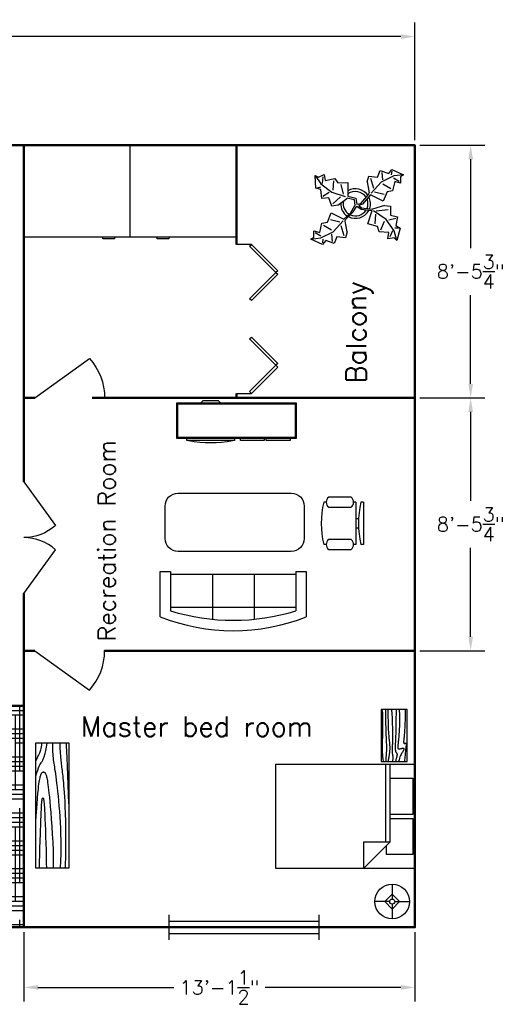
# Model space of a CAD drawing. Header units: inches. Extents: x -295 to 1269, y -188 to 209.
# Tile 3 of 4: x 86 to 282, y -188 to 209. Entities that reach past the tile are written whole.
import ezdxf

# ---------------------------------------------------------------- set-up
doc = ezdxf.new("R2010")
doc.units = ezdxf.units.IN
doc.header["$LTSCALE"] = 0.03937
doc.header["$MEASUREMENT"] = 0
for name, color, linetype in [('Blocks', 4, 'Continuous'), ('Dim', 3, 'Continuous'), ('Doors', 6, 'Continuous'), ('Hatches', 2, 'Continuous'), ('Text', 1, 'Continuous')]:
    doc.layers.add(name, color=color, linetype=linetype)
doc.styles.get("Standard").update_dxf_attribs({"font": 'simplex.shx'})
doc.dimstyles.get("Standard").update_dxf_attribs({"dimscale": 800, "dimtxt": 0.007087, "dimasz": 0.007087, "dimexe": 0.007087, "dimexo": 0.002461, "dimgap": 0.003543, "dimtad": 0, "dimtih": 1, "dimtoh": 1, "dimzin": 0, "dimdsep": 46, "dimlunit": 4, "dimtxsty": 'Standard', "dimcen": 0.003543, "dimadec": 0, "dimazin": 0, "dimtfac": 1, "dimtofl": 0, "dimtmove": 0, "dimatfit": 3, "dimfxl": 0.03937, "dimtolj": 1, "dimtzin": 0, "dimarcsym": 0})

# ---------------------------------------------------------------- blocks, each defined once
blk = doc.blocks.new('Door - Bifold 60 in. Opening')
for p, q in [((0, 6), (0, 0)), ((60, 0), (60, 6))]:
    blk.add_line(p, q)
for points in [[(0.7071, 5.2929), (0, 6), (10.6066, 16.6066), (11.3137, 15.8995)], [(21.9203, 5.2929), (11.3137, 15.8995), (12.0208, 16.6066), (22.6274, 6)], [(38.0797, 5.2929), (37.3725, 6), (47.9792, 16.6066), (48.6863, 15.8995)], [(59.2929, 5.2929), (48.6863, 15.8995), (49.3933, 16.6066), (60, 6)]]:
    blk.add_lwpolyline(points, close=True)
blk = doc.blocks.new('Window - Wood Frame 36 in. Wide plan')
for p, q in [((0, 6), (0, 0)), ((36, 6), (36, 0)), ((0, 4.5), (36, 4.5)), ((0, 3), (36, 3)), ((0, 1.5), (36, 1.5))]:
    blk.add_line(p, q)
blk = doc.blocks.new('Sofa - Roundback 7 ft.')
at = {"linetype": 'Continuous'}
for p, q in [((-12.00002, -32.4421), (-12.00003, -6.5971)), ((11.99997, -32.4421), (11.99998, -6.5971)), ((-36.000027, -34), (-36.000027, -11.4696)), ((-35.999844, -13.3819), (35.9998, -13.3819)), ((35.99998, -34), (35.99998, -11.4696)), ((-36.000027, -32.4421), (35.99998, -32.4421))]:
    blk.add_line(p, q, dxfattribs=at)
for points in [[(-36.000027, -34), (-42.000027, -34), (-42.000027, -8)], [(41.99998, -8), (41.99998, -34), (35.99998, -34)]]:
    blk.add_lwpolyline(points, dxfattribs=at)
for centre, radius, start, end in [((0, -114.25), 114.25, 68.43141, 111.5686), ((-0.00001, -127.1968), 121.1968, 72.72033, 107.2797)]:
    blk.add_arc(centre, radius, start, end, dxfattribs=at)
blk = doc.blocks.new('Entertainment Center')
at = {"linetype": 'Continuous'}
for p, q in [((-4, 0), (-5, -1)), ((4, 0), (-4, 0)), ((5, -1), (4, 0)), ((-17, -19), (-17, -1)), ((-17, -1), (43, -1)), ((-16.5, -18.5), (-16.5, -1.5)), ((-16.5, -1.5), (42.5, -1.5)), ((42.5, -1.5), (42.5, -18.5)), ((43, -1), (43, -19)), ((43, -19), (-17, -19)), ((42.5, -18.5), (-16.5, -18.5)), ((-12, -20), (-12, -19)), ((12, -19), (12, -20)), ((15, -20), (15, -19)), ((27, -19), (27, -20)), ((28, -20), (28, -19)), ((40, -19), (40, -20)), ((12, -20), (-12, -20)), ((27, -20), (15, -20)), ((40, -20), (28, -20))]:
    blk.add_line(p, q, dxfattribs=at)
blk.add_arc((0, 40), 61, 259.6111, 280.3889, dxfattribs=at)
blk = doc.blocks.new('Chair - Desk')
at = {"linetype": 'Continuous'}
for p, q in [((-8.5, 0), (-8.5, -1)), ((-8.5, 0), (8.5, 0)), ((8.5, 0), (8.5, -1)), ((-8.5, -3), (-8.5, -4)), ((-8.5, -3), (8.5, -3)), ((-2, -3), (-2, -1.9355)), ((2, -1.9576), (2, -3)), ((8.5, -3), (8.5, -4)), ((-10.5, -5), (-10.5, -14)), ((-6.5, -14), (-6.5, -5)), ((6.5, -5), (6.5, -14)), ((10.5, -14), (10.5, -5)), ((-8.5, -15), (-8.5, -16)), ((8.5, -15), (8.5, -16))]:
    blk.add_line(p, q, dxfattribs=at)
for centre, radius, start, end in [((0, 34.625), 36.625, 256.5803, 283.4197), ((-8.5, -6.5), 2.5, 36.8699, 143.1301), ((8.5, -6.5), 2.5, 36.8699, 143.1301), ((-8.5, -12.5), 2.5, 216.8699, 323.1301), ((8.5, -12.5), 2.5, 216.8699, 323.1301), ((0, 19.625), 36.625, 256.5803, 283.4197)]:
    blk.add_arc(centre, radius, start, end, dxfattribs=at)
blk = doc.blocks.new('Door')
at = {"lineweight": 30}
blk.add_line((0, 0), (15.93, 22.03), dxfattribs=at)
blk.add_arc((-0.03, 4.2), 23.92, 48.1739, 89.9397)
blk = doc.blocks.new('Bed - Queen')
at = {"linetype": 'Continuous'}
for p, q in [((0, -56.000021), (0, 0)), ((0, 0), (41.999993, 0)), ((41.999993, 0), (41.999993, -56.000021)), ((5.599993, -0.84), (20.159986, -0.84)), ((5.599993, -10.08), (5.599993, -0.84)), ((20.159986, -0.84), (20.159986, -10.08)), ((21.839993, -0.84), (36.399993, -0.84)), ((21.839993, -10.08), (21.839993, -0.84)), ((36.399993, -0.84), (36.399993, -11.48)), ((0, -10.08), (31.36, -10.08)), ((31.36, -11.76), (0, -11.76)), ((41.999993, -20.72), (31.36, -10.08)), ((31.36, -10.08), (31.36, -20.72)), ((36.399993, -11.48), (32.759552, -11.48)), ((31.36, -20.72), (41.999993, -20.72)), ((41.999993, -56.000021), (0, -56.000021))]:
    blk.add_line(p, q, dxfattribs=at)
blk = doc.blocks.new('Table - Rectangular Woodgrain 60 x 30 in.')
at = {"linetype": 'Continuous'}
for p, q in [((0, 0), (0, -30)), ((60, 0), (0, 0)), ((60, -30), (60, 0)), ((0, -30), (60, -30))]:
    blk.add_line(p, q, dxfattribs=at)
for points in [[(0, -2.4), (4.8155, -2.418), (9.0302, -2.4688), (12.709, -2.5477), (15.9167, -2.65), (18.7181, -2.7711), (21.1781, -2.9063), (23.3616, -3.0508), (25.3333, -3.2), (27.1477, -3.3495), (28.8172, -3.4958), (30.3437, -3.636), (31.7291, -3.7667), (32.9756, -3.8849), (34.0849, -3.9875), (35.059, -4.0714), (35.9, -4.1334), (36.6114, -4.1711), (37.2041, -4.1854), (37.6906, -4.1779), (38.0833, -4.15), (38.3948, -4.1034), (38.6375, -4.0396), (38.8239, -3.9602), (38.9666, -3.8667), (39.0764, -3.7608), (39.1573, -3.6448), (39.2116, -3.521), (39.2416, -3.3917), (39.2498, -3.2593), (39.2385, -3.1261), (39.21, -2.9944), (39.1666, -2.8667), (39.111, -2.7447), (39.0468, -2.6281), (38.978, -2.5163), (38.9083, -2.4083), (38.8418, -2.3035), (38.7823, -2.201), (38.7337, -2.1001), (38.7, -2), (38.6844, -1.9003), (38.6875, -1.8021), (38.7094, -1.707), (38.75, -1.6167), (38.8094, -1.5326), (38.8875, -1.4563), (38.9844, -1.3893), (39.1, -1.3333), (39.2351, -1.2896), (39.3937, -1.2583), (39.5804, -1.2396), (39.8, -1.2333), (40.057, -1.2396), (40.3562, -1.2583), (40.7023, -1.2896), (41.1, -1.3333), (41.5547, -1.3895), (42.0755, -1.4573), (42.6721, -1.5361), (43.3542, -1.625), (44.1316, -1.7233), (45.014, -1.8302), (46.0114, -1.9449), (47.1333, -2.0667), (48.3862, -2.1947), (49.7625, -2.3281), (51.2513, -2.4663), (52.8416, -2.6083), (54.5226, -2.7535), (56.2833, -2.9011), (58.1127, -3.0501), (60, -3.2)], [(0, -9.2), (6.5759, -9.0858), (11.9385, -9.0365), (16.2527, -9.0418), (19.6833, -9.0917), (22.3952, -9.1759), (24.5531, -9.2844), (26.322, -9.4069), (27.8666, -9.5333), (29.3241, -9.6553), (30.7203, -9.7719), (32.0532, -9.8837), (33.3208, -9.9917), (34.5213, -10.0965), (35.6526, -10.199), (36.7128, -10.2999), (37.7, -10.4), (38.6129, -10.4996), (39.4531, -10.5969), (40.223, -10.6895), (40.925, -10.775), (41.5613, -10.8512), (42.1344, -10.9156), (42.6465, -10.966), (43.1, -11), (43.4976, -11.0158), (43.8437, -11.0136), (44.143, -10.9942), (44.4, -10.9583), (44.6195, -10.9069), (44.8062, -10.8406), (44.9648, -10.7603), (45.1, -10.6667), (45.2155, -10.5598), (45.3114, -10.4365), (45.3871, -10.2929), (45.4416, -10.125), (45.4743, -9.929), (45.4844, -9.7011), (45.4709, -9.4371), (45.4333, -9.1333), (45.3716, -8.7883), (45.2896, -8.4104), (45.1919, -8.0107), (45.0833, -7.6), (44.9685, -7.1893), (44.8521, -6.7896), (44.7388, -6.4117), (44.6333, -6.0667), (44.54, -5.7628), (44.4614, -5.4979), (44.4001, -5.2675), (44.3583, -5.0667), (44.3384, -4.8909), (44.3427, -4.7354), (44.3736, -4.5956), (44.4333, -4.4667), (44.5236, -4.3453), (44.6427, -4.2333), (44.7884, -4.1339), (44.9583, -4.05), (45.1501, -3.9849), (45.3614, -3.9417), (45.59, -3.9234), (45.8333, -3.9333), (46.0915, -3.9749), (46.3734, -4.0531), (46.6906, -4.1736), (47.0542, -4.3417), (47.4756, -4.5629), (47.9661, -4.8427), (48.5372, -5.1866), (49.2, -5.6), (49.9676, -6.0844), (50.8594, -6.625), (51.8965, -7.2031), (53.1, -7.8), (54.491, -8.3969), (56.0906, -8.975), (57.9199, -9.5156), (60, -10)], [(0, -12.8), (5.1847, -12.9322), (9.6213, -13.0323), (13.3963, -13.1059), (16.5958, -13.1583), (19.3063, -13.1952), (21.614, -13.2219), (23.6054, -13.2439), (25.3666, -13.2667), (26.9728, -13.2947), (28.4531, -13.3281), (29.8256, -13.3663), (31.1083, -13.4083), (32.3191, -13.4535), (33.476, -13.501), (34.597, -13.5501), (35.7, -13.6), (36.7984, -13.6497), (37.8875, -13.6979), (38.9578, -13.743), (40, -13.7833), (41.0047, -13.8174), (41.9625, -13.8438), (42.864, -13.8607), (43.7, -13.8667), (44.4631, -13.8604), (45.1552, -13.8417), (45.7801, -13.8104), (46.3416, -13.7667), (46.8439, -13.7104), (47.2906, -13.6417), (47.6858, -13.5604), (48.0333, -13.4667), (48.3375, -13.3608), (48.6042, -13.2448), (48.8396, -13.121), (49.05, -12.9917), (49.2417, -12.8593), (49.4208, -12.7261), (49.5937, -12.5944), (49.7667, -12.4667), (49.9452, -12.3451), (50.1323, -12.2313), (50.3303, -12.1268), (50.5416, -12.0333), (50.7686, -11.9524), (51.0135, -11.8854), (51.2788, -11.8341), (51.5666, -11.8), (51.8785, -11.7843), (52.2116, -11.7865), (52.562, -11.8059), (52.926, -11.8417), (53.2998, -11.8931), (53.6795, -11.9594), (54.0614, -12.0397), (54.4416, -12.1333), (54.8223, -12.2401), (55.2293, -12.3625), (55.6942, -12.5037), (56.2489, -12.6667), (56.9251, -12.8547), (57.7545, -13.0708), (58.7689, -13.3182), (60, -13.6)], [(0, -18), (5.124, -17.7273), (9.6609, -17.5057), (13.6705, -17.3303), (17.2125, -17.1958), (20.3467, -17.0973), (23.1328, -17.0297), (25.6307, -16.9878), (27.9, -16.9667), (29.9928, -16.9617), (31.9302, -16.9703), (33.7254, -16.9907), (35.3917, -17.0208), (36.9423, -17.0588), (38.3906, -17.1026), (39.7499, -17.1503), (41.0333, -17.2), (42.2519, -17.2496), (43.4073, -17.2969), (44.4986, -17.3395), (45.525, -17.375), (46.4858, -17.4012), (47.3802, -17.4156), (48.2074, -17.416), (48.9667, -17.4), (49.6583, -17.3662), (50.2872, -17.3167), (50.8595, -17.2547), (51.3812, -17.1833), (51.8584, -17.1057), (52.2971, -17.025), (52.7034, -16.9443), (53.0833, -16.8667), (53.443, -16.7951), (53.789, -16.7313), (54.128, -16.6768), (54.4666, -16.6334), (54.8115, -16.6024), (55.1693, -16.5854), (55.5465, -16.5841), (55.95, -16.6), (56.3828, -16.6337), (56.8346, -16.6823), (57.2915, -16.7418), (57.7396, -16.8084), (58.165, -16.878), (58.5539, -16.9469), (58.8924, -17.0111), (59.1666, -17.0667), (59.3679, -17.1107), (59.5078, -17.1438), (59.6032, -17.1675), (59.6708, -17.1833), (59.7275, -17.193), (59.7901, -17.1979), (59.8753, -17.1998), (60, -17.2)], [(0, -22.4), (8.0098, -22.2501), (14.4094, -22.1011), (19.4168, -21.9535), (23.25, -21.8083), (26.1269, -21.6663), (28.2656, -21.5281), (29.884, -21.3947), (31.2, -21.2667), (32.3967, -21.1448), (33.5172, -21.0292), (34.5697, -20.9198), (35.5625, -20.8167), (36.5037, -20.7198), (37.4015, -20.6292), (38.2642, -20.5448), (39.1, -20.4667), (39.9164, -20.3951), (40.7187, -20.3313), (41.5117, -20.2768), (42.3, -20.2333), (43.0883, -20.2024), (43.8812, -20.1854), (44.6836, -20.1841), (45.5, -20.2), (46.3328, -20.234), (47.1747, -20.2844), (48.0163, -20.3488), (48.8479, -20.425), (49.66, -20.5106), (50.4429, -20.6031), (51.1872, -20.7004), (51.8833, -20.8), (52.5246, -20.8999), (53.1166, -20.9995), (53.6681, -21.0983), (54.1875, -21.1958), (54.6834, -21.2919), (55.1646, -21.3859), (55.6394, -21.4777), (56.1167, -21.5667), (56.6028, -21.6515), (57.0961, -21.7266), (57.5929, -21.7852), (58.0896, -21.8208), (58.5823, -21.8268), (59.0674, -21.7964), (59.5412, -21.723), (60, -21.6)], [(0, -25.2), (8.6355, -25.0504), (15.7026, -24.9031), (21.4049, -24.7606), (25.9458, -24.625), (29.529, -24.4988), (32.3578, -24.3844), (34.6359, -24.284), (36.5667, -24.2), (38.3213, -24.1341), (39.9417, -24.0854), (41.437, -24.0523), (42.8167, -24.0333), (44.0901, -24.0268), (45.2667, -24.0313), (46.3557, -24.0451), (47.3667, -24.0667), (48.309, -24.0947), (49.1928, -24.1287), (50.0284, -24.168), (50.826, -24.2125), (51.5959, -24.2617), (52.3483, -24.3151), (53.0935, -24.3725), (53.8417, -24.4334), (54.6009, -24.497), (55.3699, -24.561), (56.1454, -24.6226), (56.9239, -24.6792), (57.7021, -24.7279), (58.4764, -24.7662), (59.2435, -24.7911), (60, -24.8)], [(0, -28.8), (5.6867, -28.6681), (10.45, -28.5698), (14.407, -28.5012), (17.675, -28.4584), (20.3711, -28.4374), (22.6125, -28.4344), (24.5164, -28.4455), (26.2, -28.4667), (27.762, -28.4947), (29.2276, -28.5281), (30.6033, -28.5663), (31.8958, -28.6084), (33.1118, -28.6535), (34.2578, -28.7011), (35.3405, -28.7501), (36.3666, -28.8), (37.3443, -28.8497), (38.288, -28.8974), (39.2137, -28.9412), (40.1375, -28.9792), (41.0753, -29.0093), (42.0432, -29.0297), (43.0572, -29.0384), (44.1333, -29.0333), (45.2936, -29.0114), (46.5843, -28.9641), (48.0579, -28.8816), (49.7666, -28.7542), (51.7629, -28.5721), (54.0989, -28.3255), (56.8272, -28.0048), (60, -27.6)]]:
    blk.add_lwpolyline(points, dxfattribs=at)
blk = doc.blocks.new('Hutch - 19 x 72 in.')
at = {"linetype": 'Continuous'}
for p, q in [((0, -19), (0, 0)), ((0, 0), (71.999994, 0)), ((71.999994, 0), (71.999994, -19)), ((71.999994, -19), (0, -19))]:
    blk.add_line(p, q, dxfattribs=at)
for points in [[(26.99999, 0), (32.30411, -0.35238), (36.66731, -0.66276), (40.20336, -0.93603), (43.02603, -1.17708), (45.2491, -1.39079), (46.98632, -1.58203), (48.35147, -1.7557), (49.45833, -1.91667), (50.40388, -2.06917), (51.21809, -2.21484), (51.91414, -2.35465), (52.5052, -2.48958), (53.00447, -2.6206), (53.42512, -2.7487), (53.78035, -2.87484), (54.08333, -3), (54.34537, -3.12516), (54.57031, -3.2513), (54.76008, -3.37939), (54.91666, -3.51042), (55.04198, -3.64534), (55.13801, -3.78516), (55.2067, -3.93083), (55.24999, -4.08333), (55.26904, -4.24316), (55.26171, -4.40885), (55.22509, -4.57845), (55.15624, -4.75), (55.05224, -4.92155), (54.91015, -5.09115), (54.72704, -5.25684), (54.49999, -5.41667), (54.22493, -5.56934), (53.89322, -5.71615), (53.49511, -5.85905), (53.02083, -6), (52.4606, -6.14095), (51.80468, -6.28385), (51.04329, -6.43066), (50.16666, -6.58333), (49.16007, -6.74381), (47.98892, -6.91406), (46.61368, -7.09603), (44.99478, -7.29167), (43.09268, -7.50293), (40.86783, -7.73177), (38.28067, -7.98014), (35.29166, -8.25), (31.87654, -8.54053), (28.07226, -8.83984), (23.93107, -9.1333), (19.5052, -9.40625), (14.84692, -9.64404), (10.00846, -9.83203), (5.04207, -9.95557), (0, -10)], [(52.99999, 0), (54.87133, -0.53955), (56.39257, -1.03516), (57.61205, -1.48975), (58.57812, -1.90625), (59.3391, -2.2876), (59.94335, -2.63672), (60.4392, -2.95654), (60.87499, -3.25), (61.29247, -3.52002), (61.70702, -3.76953), (62.12743, -4.00146), (62.56249, -4.21875), (63.02099, -4.42432), (63.51171, -4.62109), (64.04345, -4.81201), (64.62499, -5), (65.26489, -5.1875), (65.9707, -5.375), (66.74975, -5.5625), (67.60937, -5.75), (68.55688, -5.9375), (69.5996, -6.125), (70.744867, -6.3125), (71.999994, -6.5)], [(61.49999, 0), (62.35961, -0.35254), (63.08007, -0.66406), (63.68627, -0.94043), (64.20312, -1.1875), (64.65551, -1.41113), (65.06835, -1.61719), (65.46655, -1.81152), (65.87499, -2), (66.31762, -2.1875), (66.81445, -2.375), (67.38452, -2.5625), (68.04687, -2.75), (68.82055, -2.9375), (69.7246, -3.125), (70.77807, -3.3125), (71.999994, -3.5)], [(0, -2), (11.2006, -2.34123), (19.90169, -2.62044), (26.43969, -2.84595), (31.15103, -3.02604), (34.37214, -3.16903), (36.43945, -3.2832), (37.68936, -3.37687), (38.45833, -3.45833), (39.02937, -3.53459), (39.472, -3.60742), (39.80232, -3.67733), (40.03645, -3.74479), (40.1905, -3.8103), (40.28059, -3.87435), (40.32283, -3.93742), (40.33333, -4), (40.32405, -4.0625), (40.29036, -4.125), (40.22346, -4.1875), (40.11458, -4.25), (39.95491, -4.3125), (39.73567, -4.375), (39.44807, -4.4375), (39.08333, -4.5), (38.62491, -4.56282), (38.02538, -4.6276), (37.22957, -4.69629), (36.18228, -4.77083), (34.82836, -4.85319), (33.11262, -4.94531), (30.97989, -5.04915), (28.37499, -5.16667), (25.27416, -5.29818), (21.77929, -5.4375), (18.02368, -5.57682), (14.14062, -5.70833), (10.26342, -5.82422), (6.52539, -5.91667), (3.05981, -5.97786), (0, -6)], [(71.999994, -9.5), (70.071934, -9.51147), (68.38801, -9.54492), (66.91113, -9.59888), (65.60416, -9.67187), (64.43001, -9.76245), (63.35156, -9.86914), (62.3317, -9.99048), (61.33333, -10.125), (60.32128, -10.27157), (59.26822, -10.43034), (58.14876, -10.60181), (56.93749, -10.78646), (55.60904, -10.98478), (54.13801, -11.19726), (52.49902, -11.4244), (50.66666, -11.66667), (48.62239, -11.92358), (46.37499, -12.19075), (43.9401, -12.46281), (41.33333, -12.73437), (38.57031, -13.00008), (35.66666, -13.25456), (32.63801, -13.49243), (29.49999, -13.70833), (26.26367, -13.89689), (22.92187, -14.05273), (19.46289, -14.17049), (15.875, -14.24479), (12.14648, -14.27026), (8.26562, -14.24154), (4.2207, -14.15324), (0, -14)], [(0, -17), (8.37556, -17.14274), (15.58268, -17.20443), (21.74194, -17.19775), (26.97395, -17.13542), (31.39933, -17.03011), (35.13866, -16.89453), (38.31257, -16.74137), (41.04166, -16.58333), (43.4322, -16.43083), (45.5332, -16.28516), (47.37931, -16.14534), (49.0052, -16.01042), (50.44555, -15.87939), (51.73502, -15.7513), (52.90828, -15.62516), (53.99999, -15.5), (55.04044, -15.37508), (56.04231, -15.25065), (57.01391, -15.1272), (57.96353, -15.00521), (58.89949, -14.88517), (59.83007, -14.76758), (60.76358, -14.65291), (61.70833, -14.54167), (62.6752, -14.43465), (63.68554, -14.33398), (64.76326, -14.24211), (65.93229, -14.16146), (67.21655, -14.09448), (68.63997, -14.04362), (70.226475, -14.01131), (71.999994, -14)], [(36.99999, -19), (42.40038, -18.8125), (47.95312, -18.625), (53.43554, -18.4375), (58.62499, -18.25), (63.29882, -18.0625), (67.23437, -17.875), (70.208978, -17.6875), (71.999994, -17.5)]]:
    blk.add_lwpolyline(points, dxfattribs=at)
blk = doc.blocks.new('Lamp - Table')
at = {"linetype": 'Continuous'}
for p, q in [((0, 7), (0, 1)), ((-1, 0), (-7, 0)), ((0, 3), (-3, 0)), ((-3, 0), (0, -3)), ((3, 0), (0, 3)), ((0, -3), (3, 0)), ((1, 0), (7, 0)), ((0, -1), (0, -7))]:
    blk.add_line(p, q, dxfattribs=at)
for radius in [7, 1]:
    blk.add_circle((0, 0), radius, dxfattribs=at)
blk = doc.blocks.new('Plant - Rubber or Philodendron')
at = {"linetype": 'Continuous'}
for p, q in [((-14.8639, 10.7964), (-12.6195, 11.8975)), ((-12.6195, 11.8975), (-12.1909, 9.4345)), ((8.8871, 10.7908), (9.9809, 13.4933)), ((9.9809, 13.4933), (13.3837, 12.301)), ((10.5828, 12.6946), (10.8893, 9.7953)), ((13.3837, 12.301), (14.68, 13.9039)), ((14.5816, 13.2037), (14.3848, 11.8033)), ((14.68, 13.9039), (19.3848, 11.8146)), ((-16.2005, 11.4774), (-13.9899, 8.1064)), ((-16.2005, 11.4774), (-14.8639, 10.7964)), ((-16.0159, 6.3329), (-16.2005, 11.4774)), ((-13.9899, 8.1064), (-9.5434, 4.7185)), ((-13.3174, 8.325), (-13.0735, 11.0065)), ((-12.1909, 9.4345), (-8.3829, 10.3)), ((-8.8369, 9.409), (-9.0894, 5.6095)), ((-8.3829, 10.3), (-7.0549, 8.501)), ((-7.0549, 8.501), (-3.0284, 8.6941)), ((-3.0284, 8.6941), (-3.0709, 3.1041)), ((4.6914, 8.8812), (5.3859, 11.2828)), ((4.6914, 8.8812), (5.5014, 4.4831)), ((5.3859, 11.2828), (8.8871, 10.7908)), ((5.9878, 10.4842), (7.1971, 6.3869)), ((10.3916, 8.7942), (6.2847, 4.4028)), ((15.3859, 11.3055), (10.3916, 8.7942)), ((14.2977, 6.1031), (10.9934, 7.9956)), ((15.7909, 9.1065), (14.8995, 5.3044)), ((15.2875, 10.6053), (17.5907, 9.2105)), ((19.3848, 11.8146), (15.3859, 11.3055)), ((18.1925, 8.4119), (15.7909, 9.1065)), ((19.3848, 11.8146), (18.1868, 10.9119)), ((18.1868, 10.9119), (18.1925, 8.4119)), ((-14.0069, 5.8704), (-16.0159, 6.3329)), ((-15.3434, 6.5514), (-13.9984, 6.9884)), ((-13.5868, 2.2894), (-14.0069, 5.8704)), ((-13.1329, 3.1804), (-10.6614, 4.727)), ((-9.5434, 4.7185), (-4.1917, 2.9888)), ((-4.8529, 4.012), (-5.7184, 7.82)), ((5.4346, 3.9146), (5.5014, 4.4831)), ((7.7005, 4.8881), (11.5025, 3.9967)), ((12.7005, 4.8994), (11.1089, 1.1958)), ((14.8995, 5.3044), (12.7005, 4.8994)), ((-10.6784, 2.491), (-13.5868, 2.2894)), ((-9.5858, -0.8715), (-10.6784, 2.491)), ((-9.1318, 0.0195), (-5.9793, 2.9025)), ((-7.1228, -0.443), (-3.5248, 2.2131)), ((-3.5248, 2.2131), (-3.3011, 2.4355)), ((-3.3011, 2.4355), (-0.5306, 1.7947)), ((-3.0709, 3.1041), (0.0797, 2.3163)), ((-0.5306, 1.7947), (-0.2255, -0.5527)), ((-0.5306, 1.7947), (-0.5306, 1.7947)), ((0.0797, 2.3163), (0.4866, -0.031)), ((0.4866, -0.031), (2.1141, 0.2298)), ((2.1141, 0.2298), (5.4346, 3.9146)), ((6.1032, 3.6844), (2.8262, -0.031)), ((11.1089, 1.1958), (6.1032, 3.6844)), ((-11.3237, -7.2629), (-9.7321, -3.5593)), ((-9.7321, -3.5593), (-4.7264, -6.0479)), ((-7.1228, -0.443), (-9.5858, -0.8715)), ((-2.019, -3.6148), (-4.7264, -6.0479)), ((-4.0579, -6.2781), (-0.9375, -3.1608)), ((-2.019, -3.6148), (-0.2255, -0.5527)), ((-0.9375, -3.1608), (0.5883, -0.8135)), ((0.5883, -0.8135), (2.2447, -2.0916)), ((2.8262, -0.031), (1.3003, -0.5527)), ((1.3003, -0.5527), (2.4193, -1.4655)), ((2.2447, -2.0916), (6.7108, -2.6626)), ((2.4193, -1.4655), (6.895, -2.1175)), ((4.943, -7.9659), (6.7108, -2.6626)), ((11.6605, -0.5413), (6.895, -2.1175)), ((12.3677, -6.1981), (7.219, -2.6772)), ((8.3544, -2.7453), (13.1973, -2.1704)), ((11.6605, -0.5413), (14.1354, -0.8948)), ((14.1354, -0.8948), (14.1354, -4.4304)), ((-14.4141, -11.4699), (-13.5228, -7.6679)), ((-13.5228, -7.6679), (-11.3237, -7.2629)), ((-6.3237, -7.2516), (-10.1257, -6.3602)), ((-9.0148, -11.1577), (-4.9047, -6.8122)), ((-4.1246, -6.8466), (-4.0579, -6.2781)), ((-3.3146, -11.2447), (-4.1246, -6.8466)), ((8.125, -4.0768), (7.7715, -7.9659)), ((10.2463, -10.4408), (11.6605, -6.9053)), ((15.5496, -10.7943), (12.3677, -6.1981)), ((16.2567, -5.8446), (13.4283, -6.5517)), ((14.1354, -4.4304), (16.9638, -5.1375)), ((16.9638, -5.1375), (16.2567, -8.673)), ((-16.8157, -10.7754), (-14.4141, -11.4699)), ((-16.8101, -13.2754), (-16.8157, -10.7754)), ((-13.9107, -12.9688), (-16.2139, -11.574)), ((-14.0091, -13.669), (-9.0148, -11.1577)), ((-12.921, -8.4665), (-9.6166, -10.359)), ((-4.611, -12.8477), (-5.8203, -8.7504)), ((-3.3146, -11.2447), (-4.0092, -13.6463)), ((8.8321, -9.0266), (4.943, -7.9659)), ((9.5392, -11.1479), (8.8321, -9.0266)), ((13.4283, -11.5015), (9.5392, -11.1479)), ((13.0748, -13.9763), (13.4283, -11.5015)), ((14.8425, -10.7943), (13.7819, -13.2692)), ((16.6103, -14.6834), (15.5496, -10.7943)), ((17.3174, -9.7337), (15.9032, -9.7337)), ((16.2567, -8.673), (18.0245, -9.7337)), ((18.0245, -9.7337), (16.6103, -14.6834)), ((-18.008, -14.1781), (-16.8101, -13.2754)), ((-18.008, -14.1781), (-14.0091, -13.669)), ((-13.3032, -16.2674), (-18.008, -14.1781)), ((-12.0069, -14.6645), (-13.3032, -16.2674)), ((-13.2048, -15.5672), (-13.008, -14.1668)), ((-8.6042, -15.8568), (-12.0069, -14.6645)), ((-9.206, -15.0581), (-9.5126, -12.1588)), ((-7.5103, -13.1543), (-8.6042, -15.8568)), ((-4.0092, -13.6463), (-7.5103, -13.1543)), ((15.5496, -13.6228), (13.0748, -13.9763)), ((16.6103, -14.6834), (15.5496, -13.6228))]:
    blk.add_line(p, q, dxfattribs=at)
for centre, radius, start, end in [((0, 0), 6.1275, 34.37569, 120.1028), ((-0.0601, -0.2075), 5.2461, 33.82192, 124.9414), ((0.0308, 0.1664), 6, 178.6147, 235.1169), ((0.0308, 0.1664), 5, 168.1647, 238.6725), ((-0.2664, 0.1682), 5.2775, 338.4094, 20.03007), ((-0.098, 0.1364), 6.1288, 341.2017, 26.09184), ((-0.0234, 0.3825), 6.1492, 242.5812, 331.2714), ((-0.1102, 0.4886), 5.2883, 247.3711, 327.472)]:
    blk.add_arc(centre, radius, start, end, dxfattribs=at)
blk = doc.blocks.new('*D24')
at = {"layer": 'Defpoints', "color": 0, "transparency": 16777216}
for p in [(245.03, 201.82), (-227.42, 158.08), (245.03, 158.08)]:
    blk.add_point(p, dxfattribs=at)
at = {"layer": 'Dim', "color": 0, "lineweight": -2, "transparency": 16777216}
for p, q in [((-227.42, 160.05), (-227.42, 207.49)), ((245.03, 160.05), (245.03, 207.49)), ((-221.75, 201.82), (-10.63, 201.82)), ((239.36, 201.82), (28.24, 201.82))]:
    blk.add_line(p, q, dxfattribs=at)
at = {"layer": 'Dim', "color": 0, "transparency": 16777216}
for points in [[(-221.75, 202.76), (-221.75, 200.87), (-227.42, 201.82)], [(239.36, 202.76), (239.36, 200.87), (245.03, 201.82)]]:
    blk.add_solid(points, dxfattribs=at)
at = {"layer": 'Dim', "color": 0, "transparency": 16777216, "insert": (8.8, 201.82), "char_height": 5.6693, "attachment_point": 5}
blk.add_mtext('\\A1;39\'-4{\\H1x;\\S1/2;}"', dxfattribs=at)
blk = doc.blocks.new('*D30')
at = {"layer": 'Defpoints', "color": 0, "transparency": 16777216}
for p in [(87.54, -156.88), (245.03, -156.88), (245.03, -181.09)]:
    blk.add_point(p, dxfattribs=at)
at = {"layer": 'Dim', "color": 0, "lineweight": -2, "transparency": 16777216}
for p, q in [((87.54, -158.85), (87.54, -186.76)), ((245.03, -158.85), (245.03, -186.76)), ((93.21, -181.09), (147.93, -181.09)), ((239.36, -181.09), (184.64, -181.09))]:
    blk.add_line(p, q, dxfattribs=at)
at = {"layer": 'Dim', "color": 0, "transparency": 16777216}
for points in [[(93.21, -180.14), (93.21, -182.03), (87.54, -181.09)], [(239.36, -180.14), (239.36, -182.03), (245.03, -181.09)]]:
    blk.add_solid(points, dxfattribs=at)
at = {"layer": 'Dim', "color": 0, "transparency": 16777216, "insert": (166.29, -181.09), "char_height": 5.6693, "attachment_point": 5}
blk.add_mtext('\\A1;13\'-1{\\H1x;\\S1/2;}"', dxfattribs=at)
blk = doc.blocks.new('*D31')
at = {"layer": 'Defpoints', "color": 0, "transparency": 16777216}
for p in [(245.03, 158.08), (267.46, 158.08), (245.03, 56.31)]:
    blk.add_point(p, dxfattribs=at)
at = {"layer": 'Dim', "color": 0, "lineweight": -2, "transparency": 16777216}
for p, q in [((246.99, 158.08), (273.13, 158.08)), ((267.46, 152.41), (267.46, 116.64)), ((267.46, 61.97), (267.46, 97.74)), ((246.99, 56.31), (273.13, 56.31))]:
    blk.add_line(p, q, dxfattribs=at)
at = {"layer": 'Dim', "color": 0, "transparency": 16777216}
for points in [[(266.52, 152.41), (268.41, 152.41), (267.46, 158.08)], [(266.52, 61.97), (268.41, 61.97), (267.46, 56.31)]]:
    blk.add_solid(points, dxfattribs=at)
at = {"layer": 'Dim', "color": 0, "transparency": 16777216, "insert": (267.46, 107.19), "char_height": 5.6693, "attachment_point": 5}
blk.add_mtext('\\A1;8\'-5{\\H1x;\\S3/4;}"', dxfattribs=at)
blk = doc.blocks.new('*D32')
at = {"layer": 'Defpoints', "color": 0, "transparency": 16777216}
for p in [(245.03, 56.31), (267.46, 56.31), (245.03, -45.5)]:
    blk.add_point(p, dxfattribs=at)
at = {"layer": 'Dim', "color": 0, "lineweight": -2, "transparency": 16777216}
for p, q in [((246.99, 56.31), (273.13, 56.31)), ((267.46, 50.64), (267.46, 14.85)), ((267.46, -39.84), (267.46, -4.05)), ((246.99, -45.5), (273.13, -45.5))]:
    blk.add_line(p, q, dxfattribs=at)
at = {"layer": 'Dim', "color": 0, "transparency": 16777216}
for points in [[(266.52, 50.64), (268.41, 50.64), (267.46, 56.31)], [(266.52, -39.84), (268.41, -39.84), (267.46, -45.5)]]:
    blk.add_solid(points, dxfattribs=at)
at = {"layer": 'Dim', "color": 0, "transparency": 16777216, "insert": (267.46, 5.4), "char_height": 5.6693, "attachment_point": 5}
blk.add_mtext('\\A1;8\'-5{\\H1x;\\S3/4;}"', dxfattribs=at)

msp = doc.modelspace()

# ---------------------------------------------------------------- hatches: boundary and pattern name
at = {"layer": 'Hatches', "transparency": 33554457}
h = msp.add_hatch(dxfattribs=at)
h.set_pattern_fill('HOUND', color=256, scale=30)
h.set_pattern_definition([(0, (-32.161, -26.3886), (7.5, 1.875), [30, -15]), (90, (-32.161, -26.3886), (-1.875, -7.5), [30, -15])])
h.paths.add_polyline_path([(87.545, -67.637), (47.335, -67.637), (25.309, -51.708, 0.1842824), (19.212, -67.637), (-17.41, -67.637), (-17.41, -156.882), (2.516, -156.882), (2.516, -150.882), (13.123, -140.276), (13.83, -140.983), (14.537, -140.276), (25.144, -150.882), (24.437, -151.59), (40.596, -151.59), (39.889, -150.882), (50.496, -140.276), (51.203, -140.983), (51.91, -140.276), (62.516, -150.882), (62.516, -156.882), (87.545, -156.882)])
h.paths.add_polyline_path([(46.751, -108.531), (47.949, -107.628), (47.944, -105.128), (50.345, -105.823), (51.236, -102.021), (53.436, -101.616), (55.027, -97.912), (60.033, -100.401), (61.422, -99.152, -0.2595642), (58.795, -93.94), (57.636, -94.796), (55.173, -95.224), (54.081, -91.862), (51.172, -92.063), (50.752, -88.482), (48.743, -88.02), (48.559, -82.875), (49.895, -83.556), (52.14, -82.455), (52.568, -84.918), (56.376, -84.053), (57.704, -85.852), (61.731, -85.659), (61.705, -89.041, -0.3903199), (69.803, -90.872), (70.194, -90.438), (70.261, -89.87), (69.451, -85.472), (70.145, -83.07), (73.646, -83.562), (74.74, -80.859), (78.143, -82.052), (79.439, -80.449), (84.144, -82.538), (82.946, -83.441), (82.952, -85.941), (80.55, -85.246), (79.659, -89.048), (77.46, -89.453), (75.868, -93.157), (70.862, -90.668), (70.146, -91.481, -0.2048163), (70.428, -96.292), (71.654, -96.47), (76.42, -94.894), (78.895, -95.248), (78.895, -98.783), (81.723, -99.49), (81.016, -103.026), (82.784, -104.086), (81.37, -109.036), (80.309, -107.976), (77.834, -108.329), (78.188, -105.854), (74.298, -105.501), (73.591, -103.379), (69.702, -102.319), (71.47, -97.015), (70.17, -96.849, -0.4116615), (61.905, -99.429), (60.701, -100.631), (60.635, -101.199), (61.445, -105.597), (60.75, -107.999), (57.249, -107.507), (56.155, -110.21), (52.752, -109.017), (51.456, -110.62)], flags=16)
h.paths.add_polyline_path([(-13.276, -93.407, -1), (0.724, -93.407, -1)], flags=16)
h.paths.add_polyline_path([(-3.276, -93.407), (-6.276, -96.407), (-9.276, -93.407), (-6.276, -90.407)], flags=0)
h.paths.add_polyline_path([(-5.276, -93.407, -1), (-7.276, -93.407, -1)], flags=0)

# ---------------------------------------------------------------- linework, layer by layer
at = {"lineweight": 50}
for p, q in [((87.545, 22.557), (87.545, 158.078)), ((173.153, 158.078), (173.153, 118.144)), ((91.921, 56.306), (87.545, 56.306)), ((173.153, 56.306), (115.064, 56.306)), ((173.153, 58.144), (173.153, 56.306)), ((173.153, 56.306), (245.025, 56.306)), ((87.545, -156.882), (87.545, -22.439)), ((87.545, -45.504), (91.956, -45.504)), ((120.044, -45.504), (245.025, -45.504)), ((47.335, -67.637), (87.545, -67.637))]:
    msp.add_line(p, q, dxfattribs=at)
msp.add_line((245.025, -156.882), (87.545, -156.882))
msp.add_lwpolyline([(62.516, -156.882), (245.025, -156.882), (245.025, 158.078), (-227.416, 158.078), (-227.416, -156.882), (2.516, -156.882)], dxfattribs=at)
at = {"layer": 'Blocks'}
for p, q in [((130.349, 121.181), (130.349, 158.078)), ((87.545, 121.181), (173.153, 121.181)), ((119.275, 120.343), (119.275, 121.181)), ((124, 120.343), (119.275, 120.343)), ((124, 121.181), (124, 120.343)), ((141.164, 120.343), (141.164, 121.181)), ((145.89, 120.343), (141.164, 120.343)), ((145.89, 121.181), (145.89, 120.343))]:
    msp.add_line(p, q, dxfattribs=at)
msp.add_lwpolyline([(144.41, 12.733, -0.4142136), (149.631, 17.954), (195.197, 17.954, -0.4142136), (200.418, 12.733), (200.418, -0.292, -0.4142136), (195.197, -5.514), (149.631, -5.514, -0.4142136), (144.41, -0.292)], format="xyb", close=True, dxfattribs=at)

# ---------------------------------------------------------------- block references
at = {"xscale": 1.68, "yscale": 1.68, "zscale": 1.68}
msp.add_blockref('Window - Wood Frame 36 in. Wide plan', (145.864, -161.922), dxfattribs=at)
at = {"layer": 'Blocks'}
for name, p in [('Plant - Rubber or Philodendron', (221.078, 134.384)), ('Lamp - Table', (235.865, -146.523))]:
    msp.add_blockref(name, p, dxfattribs=at)
at = {"layer": 'Blocks', "xscale": 0.8, "yscale": 0.8, "zscale": 0.8}
msp.add_blockref('Entertainment Center', (162.753, 55.153), dxfattribs=at)
at = {"layer": 'Blocks', "rotation": 270}
for name, p in [('Chair - Desk', (224.278, 5.792)), ('Bed - Queen', (245.025, -91.227))]:
    msp.add_blockref(name, p, dxfattribs=at)
at = {"layer": 'Blocks'}
for name, p, xscale, yscale, zscale, rotation in [('Sofa - Roundback 7 ft.', (171.837, -37.46), 0.7, 0.7, 0.7, 180), ('Table - Rectangular Woodgrain 60 x 30 in.', (241.933, -69.15), 0.35, 0.35, 0.35, 270), ('Hutch - 19 x 72 in.', (92.38, -133.014), 0.7, 0.7, 0.7, 90)]:
    msp.add_blockref(name, p, dxfattribs=dict(at, xscale=xscale, yscale=yscale, zscale=zscale, rotation=rotation))
at = {"layer": 'Doors'}
for name, p, rotation in [('Door - Bifold 60 in. Opening', (173.153, 118.144), 270), ('Door', (91.921, -45.479), 269.9999999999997)]:
    msp.add_blockref(name, p, dxfattribs=dict(at, rotation=rotation))
at = {"layer": 'Doors', "xscale": -1, "rotation": 270}
msp.add_blockref('Door', (91.921, 56.306), dxfattribs=at)
at = {"layer": 'Doors', "xscale": -0.8, "yscale": 0.8, "zscale": 0.8, "rotation": 180}
msp.add_blockref('Door', (87.545, 22.557), dxfattribs=at)
at = {"layer": 'Doors', "xscale": 0.8, "yscale": 0.8, "zscale": 0.8}
msp.add_blockref('Door', (87.545, -22.439), dxfattribs=at)

# ---------------------------------------------------------------- texts
at = {"layer": 'Text', "attachment_point": 1, "rotation": 90}
for s, insert, char_height in [('Balcony', (217.353, 62.256), 8), ('Recreation Room', (117.397, -41.712), 7)]:
    msp.add_mtext_dynamic_manual_height_columns(s, width=112.28997, gutter_width=0.492, heights=[0], dxfattribs=dict(at, insert=insert, char_height=char_height))
at = {"layer": 'Text', "insert": (110.476, -71.986), "char_height": 8, "attachment_point": 1}
msp.add_mtext_dynamic_manual_height_columns('Master bed room', width=112.28997, gutter_width=0.492, heights=[0], dxfattribs=at)

# ---------------------------------------------------------------- dimensions: what is measured, and where the dimension line sits
at = {"layer": 'Dim'}
for base, p1, p2, picture, middle in [((245.025, 201.817), (-227.416, 158.078), (245.025, 158.078), '*D24', (8.805, 201.817)), ((245.025, -181.087), (87.545, -156.882), (245.025, -156.882), '*D30', (166.285, -181.087))]:
    dim = msp.add_linear_dim(base=base, p1=p1, p2=p2, dimstyle='Standard', dxfattribs=at)
    dim.commit()
    dim.dimension.update_dxf_attribs({"geometry": picture, "text_midpoint": middle, "dimtype": 160})
for base, p1, p2, picture, middle in [((267.464, 158.078), (245.025, 56.306), (245.025, 158.078), '*D31', (267.464, 107.192)), ((267.464, 56.306), (245.025, -45.504), (245.025, 56.306), '*D32', (267.464, 5.401))]:
    dim = msp.add_linear_dim(base=base, p1=p1, p2=p2, angle=90, dimstyle='Standard', dxfattribs=at)
    dim.commit()
    dim.dimension.update_dxf_attribs({"geometry": picture, "text_midpoint": middle})

doc.saveas('drawing.dxf')
